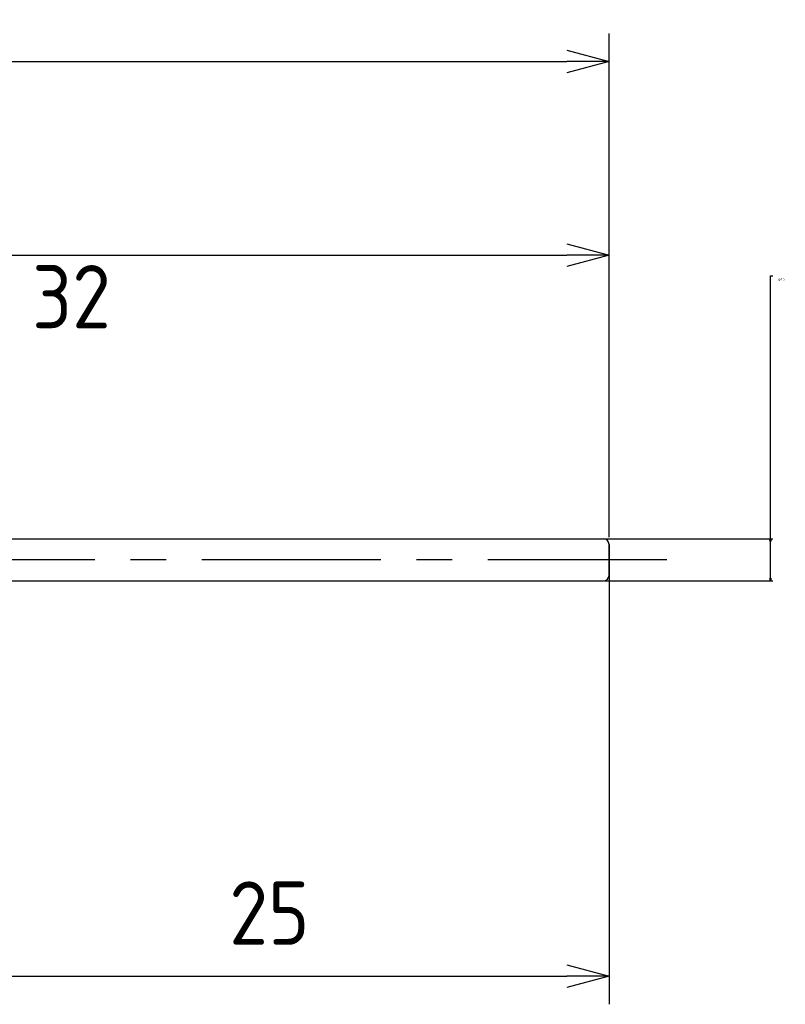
# Model space of a CAD drawing. Extents: x 88 to 193, y 167 to 219.
# Tile 5 of 5: x 166 to 193, y 184 to 219. Entities that reach past the tile are written whole.
import ezdxf

# ---------------------------------------------------------------- set-up
doc = ezdxf.new("R2010")
doc.units = 0
doc.header["$LTSCALE"] = 0.2
doc.linetypes.add('CENTER', pattern=[50.8, 31.75, -6.35, 6.35, -6.35])
doc.layers.get('0').update_dxf_attribs({"linetype": 'CONTINUOUS'})
doc.layers.get('DEFPOINTS').update_dxf_attribs({"linetype": 'CONTINUOUS'})
for name, color, linetype in [('18-0-CON', 3, 'CONTINUOUS'), ('18-2-CEN', 1, 'CENTER'), ('35-0-CON', 7, 'CONTINUOUS')]:
    doc.layers.add(name, color=color, linetype=linetype)
doc.styles.get("Standard").update_dxf_attribs({"font": 'isocp.shx', "bigfont": 'bigfont.shx'})
doc.dimstyles.get("Standard").update_dxf_attribs({"dimtxt": 0.18, "dimasz": 0.18, "dimexe": 0.18, "dimexo": 0.0625, "dimgap": 0.09, "dimtad": 0, "dimtih": 1, "dimtoh": 1, "dimzin": 0, "dimcen": 0.09, "dimazin": 3, "dimtfac": 1, "dimtofl": 0, "dimtmove": 0, "dimatfit": 3})

# ---------------------------------------------------------------- blocks, each defined once
blk = doc.blocks.new('_OPEN30')
at = {"color": 0, "linetype": 'BYBLOCK'}
for p, q in [((-1, 0.268), (0, 0)), ((0, 0), (-1, -0.268)), ((0, 0), (-1, 0))]:
    blk.add_line(p, q, dxfattribs=at)
blk = doc.blocks.new('*D139')
at = {"layer": '18-0-CON', "color": 161}
for p, q in [((100, 202.55), (100, 218.7)), ((187, 200.8), (187, 218.7)), ((101.5, 217.7), (185.5, 217.7))]:
    blk.add_line(p, q, dxfattribs=at)
at = {"layer": 'DEFPOINTS', "color": 0}
for p in [(187, 217.7), (100, 202.3), (187, 200.55)]:
    blk.add_point(p, dxfattribs=at)
at = {"layer": '18-0-CON', "color": 161, "xscale": 1.499999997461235, "yscale": 1.499999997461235, "zscale": 1.499999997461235, "rotation": 180}
blk.add_blockref('_OPEN30', (100, 217.7), dxfattribs=at)
at = {"layer": '18-0-CON', "color": 161, "xscale": 1.499999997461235, "yscale": 1.499999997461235, "zscale": 1.499999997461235}
blk.add_blockref('_OPEN30', (187, 217.7), dxfattribs=at)
at = {"layer": '18-0-CON', "color": 161}
blk.add_text('(87)', height=2.25, dxfattribs=at).set_placement((139, 215.205))
blk = doc.blocks.new('*D161')
at = {"layer": '18-0-CON', "color": 0}
for p, q in [((192.732, 200.75), (192.732, 210.087)), ((192.732, 210.087), (192.822, 210.087)), ((186.831, 200.75), (192.822, 200.75)), ((192.732, 199.34), (192.732, 200.66)), ((186.831, 199.25), (192.822, 199.25))]:
    blk.add_line(p, q, dxfattribs=at)
at = {"layer": 'DEFPOINTS', "color": 0}
for p in [(186.8, 200.75), (186.8, 199.25), (192.732, 199.25)]:
    blk.add_point(p, dxfattribs=at)
at = {"layer": '18-0-CON', "color": 0, "xscale": 0.0899999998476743, "yscale": 0.0899999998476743, "zscale": 0.0899999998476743}
for p, rotation in [((192.732, 200.75), 90), ((192.732, 199.25), 270)]:
    blk.add_blockref('_OPEN30', p, dxfattribs=dict(at, rotation=rotation))
at = {"layer": '18-0-CON', "color": 0}
blk.add_text('φ1.5', height=0.09, dxfattribs=at).set_placement((193, 209.927))

msp = doc.modelspace()

# ---------------------------------------------------------------- linework, layer by layer
at = {"layer": '18-0-CON', "color": 161}
for p, q in [((187, 200.8), (187, 211.82811)), ((156.5, 210.82811), (185.5, 210.82811)), ((187, 199.75), (187, 184.21191)), ((163.5, 185.21191), (185.5, 185.21191))]:
    msp.add_line(p, q, dxfattribs=at)
at = {"layer": '18-2-CEN'}
msp.add_line((189.0484, 200), (98.0016, 200), dxfattribs=at)
at = {"layer": '35-0-CON'}
for p, q in [((155, 200.75), (186.8, 200.75)), ((187, 200.55), (187, 199.45)), ((187, 199.45), (187, 200.55)), ((187, 200.55), (187, 199.45)), ((187, 199.45), (187, 200.55)), ((187, 200.55), (187, 199.45)), ((155, 199.25), (186.8, 199.25))]:
    msp.add_line(p, q, dxfattribs=at)
for centre, start, end in [((186.8, 200.55), 0, 90), ((186.8, 200.55), 0, 90), ((186.8, 200.55), 0, 90), ((186.8, 200.55), 0, 90), ((186.8, 200.55), 0, 90), ((186.8, 199.45), 270, 0), ((186.8, 199.45), 270, 0), ((186.8, 199.45), 270, 0), ((186.8, 199.45), 270, 0), ((186.8, 199.45), 270, 0)]:
    msp.add_arc(centre, 0.2, start, end, dxfattribs=at)

# ---------------------------------------------------------------- block references
at = {"layer": '18-0-CON', "color": 161}
for p, xscale, yscale, zscale in [((187, 210.82811), 1.499999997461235, 1.499999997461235, 1.499999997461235), ((187, 185.21191), 1.499999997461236, 1.499999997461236, 1.499999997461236)]:
    msp.add_blockref('_OPEN30', p, dxfattribs=dict(at, xscale=xscale, yscale=yscale, zscale=zscale))

# ---------------------------------------------------------------- texts
for s, p in [('32', (166.5, 208.221)), ('25', (173.50694, 186.32712))]:
    msp.add_text(s, height=2.25, dxfattribs=at).set_placement(p)

# ---------------------------------------------------------------- dimensions: what is measured, and where the dimension line sits
at = {"layer": '18-0-CON'}
dim = msp.add_linear_dim(base=(187, 217.70023), p1=(100, 202.3), p2=(187, 200.55), dimstyle='Standard', override={"dimscale": 0.5, "dimpost": '(<>)', "dimblk1": 'OPEN30', "dimblk2": 'OPEN30', "dimsah": 1}, dxfattribs=at)
dim.commit()
dim.dimension.update_dxf_attribs({"geometry": '*D139', "text_midpoint": (143.5, 219.18773)})
dim = msp.add_linear_dim(base=(192.73212, 199.25), p1=(186.8, 200.75), p2=(186.8, 199.25), angle=90, dimstyle='Standard', override={"dimscale": 0.5, "dimgap": 0.5, "dimdec": 1, "dimpost": 'φ<>', "dimblk": 'OPEN30', "dimtol": 0, "dimlim": 0, "dimtm": 0.05, "dimtdec": 2, "dimtmove": 0, "dimtzin": 0}, dxfattribs=at)
dim.commit()
dim.dimension.update_dxf_attribs({"geometry": '*D161', "text_midpoint": (193.17973, 210.08678), "dimtype": 128})

doc.saveas('drawing.dxf')
